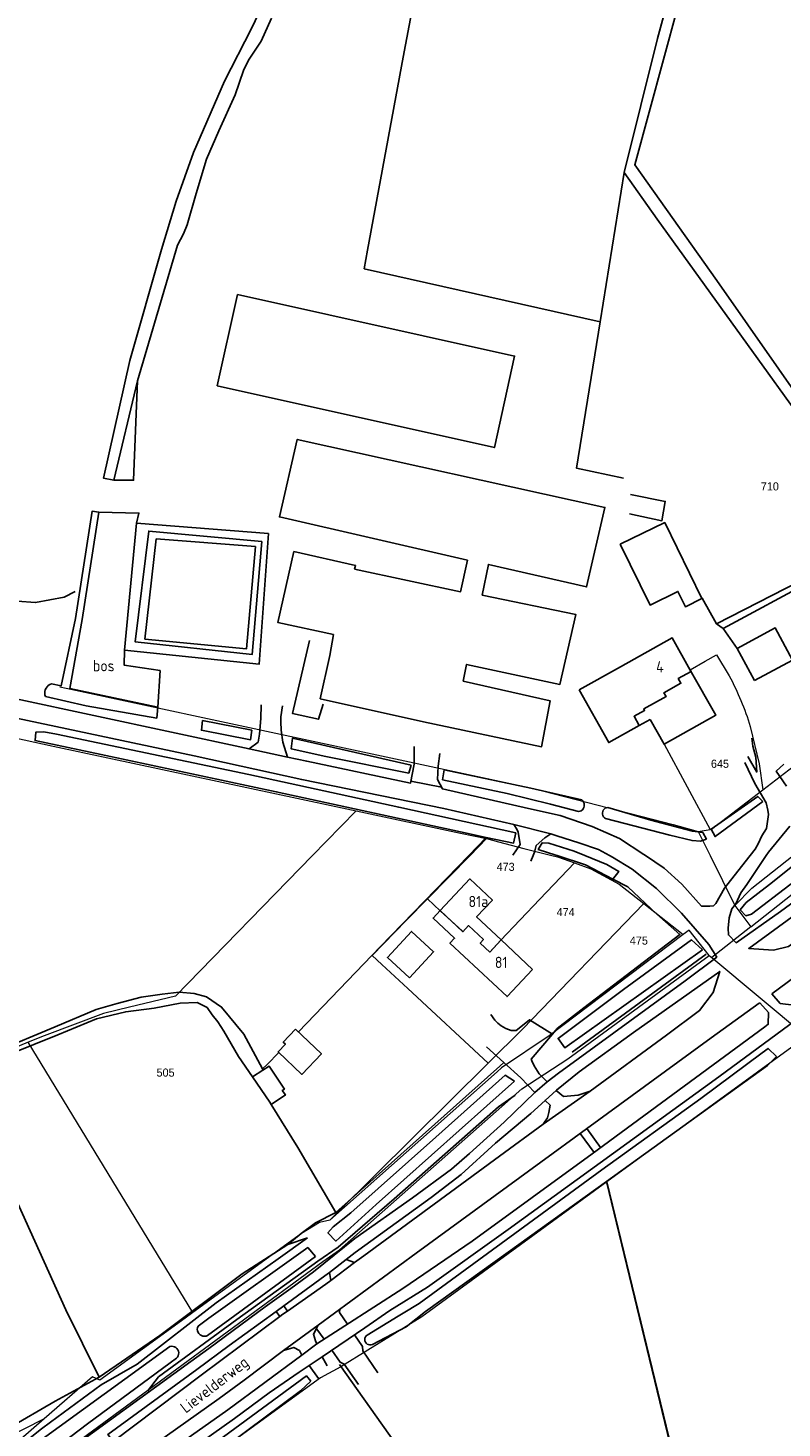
# Model space of a CAD drawing. Header units: metres. Extents: x 233829 to 239427, y 444283 to 448222.
# Tile 128 of 171: x 237115 to 237283, y 446873 to 447184. Entities that reach past the tile are written whole.
import ezdxf
from ezdxf.enums import TextEntityAlignment as Align

# ---------------------------------------------------------------- set-up
doc = ezdxf.new("R2010")
doc.units = ezdxf.units.M
doc.header["$MEASUREMENT"] = 0
for name, color, linetype in [('BIJGEBOUW', 4, 'Continuous'), ('CULTUURAANDUIDING', 253, 'Continuous'), ('DAKRAND-BYG', 4, 'Continuous'), ('Goud-kadastrale grenzen', 13, 'Continuous'), ('HOOFDGEBOUW', 4, 'Continuous'), ('HOUTWAL', 253, 'Continuous'), ('HUISNUMMER', 253, 'Continuous'), ('INSTEEKSLOOT', 153, 'Continuous'), ('KANTVERH', 253, 'Continuous'), ('KANTWATER', 153, 'Continuous'), ('MUUR', 253, 'Continuous'), ('OVERIGEAFSCH', 253, 'Continuous'), ('OVLIJNOBJ', 253, 'Continuous'), ('RASTER', 253, 'Continuous'), ('STRAATNAAM', 253, 'Continuous'), ('TUSSENMUUR', 253, 'Continuous')]:
    doc.layers.add(name, color=color, linetype=linetype)
doc.layers.add('G01 kadestrale perceelsgrens', color=73, linetype='Continuous', lineweight=0)
doc.layers.add('Z01 perceelnummer', color=73, linetype='Continuous', lineweight=13)
doc.styles.get("Standard").update_dxf_attribs({"font": 'iso.shx'})
doc.styles.add('Styledgn001', font='dgn001.shx')

# ---------------------------------------------------------------- blocks, each defined once
blk = doc.blocks.new('A$C1532452F')
at = {"layer": 'G01 kadestrale perceelsgrens'}
for p, q in [((237278.532, 447014.569), (237286.285, 447020.502)), ((237267.162, 447005.867), (237278.532, 447014.569)), ((237217.191, 447003.748), (237213.503, 447000)), ((237264.202, 447005.347), (237266.854, 447005.813)), ((237264.202, 447005.347), (237266.844, 447000)), ((237266.854, 447005.813), (237267.162, 447005.867)), ((237178.466, 447000), (237148.069, 446968.725)), ((237213.503, 447000), (237204.028, 446990.372)), ((237266.844, 447000), (237272.335, 446988.889)), ((237275.865, 446984.126), (237295.823, 447000)), ((237252.131, 446989.347), (237260.884, 446982.412)), ((237272.335, 446988.889), (237275.865, 446984.126)), ((237275.865, 446984.126), (237267.234, 446977.301)), ((237266.616, 446977.815), (237267.234, 446977.301)), ((237267.234, 446977.301), (237288.269, 446959.796)), ((237151.915, 446898.444), (237115.32, 446958.49)), ((237288.269, 446959.796), (237243.915, 446927.482)), ((237184.762, 446886.409), (237234.509, 446816.395))]:
    blk.add_line(p, q, dxfattribs=at)
at = {"layer": 'G01 kadestrale perceelsgrens', "flags": 128}
for points in [[(237262.436, 447041.221), (237265.71, 447043.17), (237268.235, 447044.599), (237271.089, 447039.905)], [(237262.436, 447041.221), (237262.603, 447040.924), (237259.771, 447039.33), (237260.354, 447038.293), (237256.589, 447036.175), (237257.045, 447035.364), (237252.087, 447032.574), (237252.268, 447032.25), (237249.959, 447030.95), (237251.099, 447028.923), (237253.499, 447030.278), (237256.632, 447024.709), (237266.854, 447005.813)], [(237122.363, 447037.5), (237123.769, 447037.201), (237227.301, 447014.958), (237258.632, 447006.917), (237263.145, 447005.645), (237264.202, 447005.347)], [(237275.742, 447028.694), (237277.756, 447020.35), (237278.532, 447014.569)], [(237105.09, 447027.692), (237105.539, 447027.601), (237120.842, 447024.332), (237188.208, 447009.94)], [(237188.208, 447009.94), (237181.494, 447003.115), (237178.466, 447000)], [(237188.208, 447009.94), (237211.394, 447004.986), (237217.191, 447003.748)], [(237217.191, 447003.748), (237219.785, 447003.055), (237225.431, 447001.548), (237231.653, 447000)], [(237204.028, 446990.372), (237206.88, 446987.72), (237211.79, 446983.15), (237211.885, 446983.061), (237213.149, 446984.421), (237216.472, 446981.321), (237215.755, 446980.539), (237217.883, 446978.554), (237220.273, 446981.113), (237229, 446990.3), (237236.693, 446998.346)], [(237231.653, 447000), (237232.911, 446999.687), (237236.693, 446998.346)], [(237236.693, 446998.346), (237240.301, 446997.067), (237246.631, 446993.617), (237252.131, 446989.347)], [(237272.335, 446988.889), (237276.076, 446992.719), (237285.27, 447000)], [(237217.505, 446953.826), (237199.66, 446970.41), (237193.863, 446975.802), (237191.734, 446977.782), (237199.325, 446985.593), (237204.028, 446990.372)], [(237252.131, 446989.347), (237225.24, 446961.49), (237217.505, 446953.826)], [(237260.884, 446982.412), (237231.106, 446959.961), (237220.515, 446952.808), (237219.535, 446951.94), (237182.316, 446918.961)], [(237266.616, 446977.815), (237262.201, 446983.405), (237260.884, 446982.412)], [(237009.384, 446699.196), (237011.094, 446709.288), (237001.129, 446711.454), (236999.768, 446713.893), (237025.518, 446758.52), (237044.637, 446784.788), (237064.167, 446810.605), (237089.984, 446839.335), (237109.381, 446857.761), (237124.6, 446868.434), (237180.786, 446909.784), (237184.463, 446912.354), (237224.998, 446948.144), (237235.195, 446954.848), (237266.616, 446977.815)], [(237148.069, 446968.725), (237137.806, 446966.268), (237132.081, 446964.897), (237118.874, 446959.951), (237115.32, 446958.49)], [(237115.32, 446958.49), (237113.401, 446957.702), (237099.227, 446951.877)], [(237217.505, 446953.826), (237183.98, 446920.61), (237182.316, 446918.961)], [(237243.915, 446927.482), (237202.778, 446897.512), (237184.762, 446886.409)], [(237243.915, 446927.482), (237261.512, 446854.902), (237282.3, 446769.256), (237282.416, 446768.706)], [(237182.316, 446918.961), (237180.076, 446918.468), (237176.041, 446915.982), (237151.915, 446898.444)], [(237151.915, 446898.444), (237150.222, 446897.213), (237131.208, 446883.392), (237129.625, 446884.164), (237118.889, 446874.825)], [(237184.762, 446886.409), (237180.259, 446883.929), (237152.119, 446863.46), (237147.808, 446859.733)], [(237118.889, 446874.825), (237088.803, 446848.656), (237053.487, 446809.638), (237023.659, 446769.824), (237000.021, 446729.483), (236991.622, 446714.167), (236989.059, 446714.373), (236983.377, 446716.387), (236977.491, 446719.341), (236972.61, 446722.954), (236926.714, 446766.542)], [(237118.889, 446874.825), (237090.927, 446860.679), (237070.3, 446853.591), (237062.251, 446851.627), (237025.659, 446842.698), (237020.109, 446839.753), (237019.225, 446839.284), (237014.807, 446836.94), (237009.822, 446834.295), (237006.424, 446831.411), (236987.661, 446815.488), (236962.257, 446793.204), (236926.714, 446766.542)]]:
    blk.add_lwpolyline(points, dxfattribs=at)
blk.add_lwpolyline([(237271.089, 447039.905, -0.049247), (237275.742, 447028.694)], format="xyb", dxfattribs=at)
at = {"layer": 'Z01 perceelnummer', "linetype": 'Continuous', "lineweight": 13, "style": 'Styledgn001'}
for s, p in [('710', (237280.113, 447082.023)), ('645', (237269.03, 447020.387)), ('473', (237221.404, 446997.478)), ('474', (237234.737, 446987.422)), ('475', (237251.007, 446981.095)), ('505', (237145.843, 446951.765))]:
    blk.add_text(s, height=1.8, dxfattribs=at).set_placement(p, align=Align.MIDDLE_CENTER)

msp = doc.modelspace()

# ---------------------------------------------------------------- linework, layer by layer
at = {"layer": 'BIJGEBOUW'}
msp.add_lwpolyline([(237157.31, 447104.34), (237161.84, 447124.66), (237223.41, 447110.96), (237218.9, 447090.66), (237157.31, 447104.34)], dxfattribs=at)
at = {"layer": 'DAKRAND-BYG'}
for p, q in [((237165.15, 446950.8), (237167.43, 446952.3)), ((237168.98, 446945.16), (237165.15, 446950.8)), ((237169.31, 446944.64), (237168.98, 446945.16))]:
    msp.add_line(p, q, dxfattribs=at)
for points in [[(237187.85, 447063.66), (237211.39, 447058.61), (237212.93, 447065.61), (237171.15, 447075.23), (237175.11, 447092.46), (237243.45, 447077.34), (237239.39, 447059.68), (237217.58, 447064.68), (237216.22, 447057.85), (237237.04, 447053.54), (237233.47, 447038.03), (237212.73, 447042.46), (237212, 447038.76), (237231.33, 447034.35), (237229.39, 447024.15), (237203.19, 447029.72), (237180.2, 447034.84), (237182.37, 447044.47), (237183.15, 447049.09)], [(237246.89, 447069.18), (237253.49, 447055.66), (237259.68, 447058.68), (237261.34, 447055.28), (237265.01, 447057.08), (237256.76, 447073.99), (237246.89, 447069.18)], [(237183.15, 447049.09), (237170.82, 447051.76), (237174.37, 447067.55), (237188.05, 447064.45), (237187.85, 447063.66)], [(237276.72, 447038.89), (237285.15, 447043.44), (237281.3, 447050.57), (237272.87, 447046.02), (237276.72, 447038.89)], [(237200.05, 446972.78), (237205.4, 446978.61), (237200.48, 446983.13), (237195.13, 446977.3), (237200.05, 446972.78)], [(237174.71, 446961.4), (237180.48, 446955.96), (237176.14, 446951.36), (237170.85, 446956.35), (237172.47, 446958.06), (237171.99, 446958.51), (237174.71, 446961.4)], [(237167.43, 446952.3), (237168.84, 446953.22), (237172.24, 446948.1), (237171.76, 446947.75), (237172.49, 446946.8), (237169.31, 446944.64)]]:
    msp.add_lwpolyline(points, dxfattribs=at)
at = {"layer": 'HOOFDGEBOUW'}
for p, q in [((237246.94, 447041.94), (237237.76, 447036.78)), ((237251.11, 447028.9), (237253.52, 447030.25)), ((237227.37, 446974.69), (237220.39, 446981.24))]:
    msp.add_line(p, q, dxfattribs=at)
for points in [[(237262.44, 447041.22), (237258.4, 447048.39), (237246.94, 447041.94)], [(237253.52, 447030.25), (237256.63, 447024.71), (237268.1, 447031.16), (237262.44, 447041.22)], [(237237.76, 447036.78), (237244.33, 447025.08), (237251.11, 447028.9)], [(237220.39, 446981.24), (237214.95, 446986.34), (237218.47, 446990.09), (237213.44, 446994.8), (237206.84, 446987.76)], [(237206.84, 446987.76), (237205.27, 446986.08), (237210.05, 446981.6), (237209.04, 446980.52), (237221.71, 446968.65), (237227.37, 446974.69)]]:
    msp.add_lwpolyline(points, dxfattribs=at)
at = {"layer": 'HOUTWAL'}
msp.add_line((237184.5, 446886.91), (237232.24, 446819.46), dxfattribs=at)
for points in [[(237134.34, 447083.41), (237138.74, 447083.37), (237139.62, 447105.47)], [(237131, 447076.26), (237139.91, 447076.1), (237139.38, 447073.82)], [(237144.12, 447032.95), (237144.63, 447041.09), (237136.61, 447042.31), (237136.75, 447045.61)]]:
    msp.add_lwpolyline(points, dxfattribs=at)
at = {"layer": 'INSTEEKSLOOT'}
msp.add_line((237155.17, 446893.33), (237179.19, 446910.92), dxfattribs=at)
for points in [[(237174.23, 447197.14), (237178.78, 447210.21), (237185.46, 447226.98), (237192.62, 447246.44), (237211, 447241.76), (237240.11, 447234.35), (237266.94, 447227.18), (237259.54, 447197.59), (237255.14, 447181.55), (237247.75, 447151.75), (237255.05, 447141.41), (237308.01, 447067.94)], [(237309.63, 447068.64), (237268.37, 447127.76), (237250.1, 447153.51), (237269.26, 447223.77)], [(237167.33, 447188.7), (237164.95, 447183.78), (237158.96, 447172.1), (237152.07, 447156.21), (237148.23, 447145.37), (237144.95, 447134.66), (237137.88, 447110.01), (237132.05, 447083.85), (237134.34, 447083.41), (237139.62, 447105.47), (237148.46, 447135.61), (237149.82, 447138.15), (237150.61, 447140.16), (237152.63, 447147.12), (237154.94, 447154.77), (237157.67, 447161.03), (237161.33, 447169.03), (237163.17, 447174.41), (237164.3, 447176.71), (237167.05, 447180.99), (237169.35, 447186.05)], [(237119.17, 447035.31), (237128.21, 447033.27), (237143.87, 447030.53), (237144.12, 447032.95), (237124.56, 447037.12), (237127.32, 447052.46), (237131, 447076.26)], [(237125.84, 447052.69), (237129.52, 447076.49), (237131, 447076.26)], [(237125.84, 447052.69), (237122.61, 447037.7), (237120.49, 447038.14)], [(237120.49, 447038.14), (237120.12, 447037.99), (237119.79, 447037.78), (237119.51, 447037.51), (237119.28, 447037.2), (237119.11, 447036.84), (237119.02, 447036.46), (237118.99, 447036.07), (237119.04, 447035.68), (237119.17, 447035.31)], [(237165.04, 447027.85), (237164.74, 447025.71), (237153.8, 447027.82), (237154.06, 447029.98), (237165.04, 447027.85)], [(237223.67, 447005.05), (237223.16, 447002.76), (237217.06, 447003.97), (237211.37, 447005.28), (237170.43, 447014.16), (237131.51, 447022.42), (237116.85, 447025.53), (237117.02, 447027.41), (237118.77, 447027.51), (237121.59, 447026.97), (237164.33, 447018.02), (237197.65, 447010.71), (237223.67, 447005.05)], [(237200.39, 447020.09), (237199.87, 447018.33), (237181.49, 447022.01), (237173.77, 447023.67), (237174.06, 447026.11), (237200.39, 447020.09)], [(237237.62, 447009.75), (237231.36, 447011.39), (237221.74, 447013.8), (237207.4, 447016.85), (237207.77, 447019.02), (237226.98, 447014.97), (237238.32, 447012.35)], [(237278.58, 447011.99), (237277.43, 447013.13), (237267.11, 447005.87), (237267.94, 447004.21), (237278.58, 447011.99)], [(237237.62, 447009.75), (237237.92, 447009.82), (237238.2, 447009.96), (237238.45, 447010.15), (237238.64, 447010.39), (237238.79, 447010.67), (237238.87, 447010.97), (237238.89, 447011.28), (237238.84, 447011.58), (237238.72, 447011.87), (237238.55, 447012.13), (237238.32, 447012.35)], [(237243.59, 447008.2), (237243.34, 447008.38), (237243.14, 447008.61), (237242.99, 447008.88), (237242.92, 447009.18), (237242.91, 447009.49), (237242.98, 447009.79), (237243.11, 447010.07), (237243.3, 447010.31), (237243.55, 447010.49), (237243.83, 447010.62), (237244.13, 447010.68)], [(237244.13, 447010.68), (237253.7, 447007.88), (237260.09, 447006.14), (237261.22, 447005.83), (237262.95, 447005.4), (237265.22, 447005.08), (237266.05, 447003.62)], [(237266.05, 447003.62), (237264.67, 447003.17), (237262.85, 447003.33), (237257.9, 447004.55), (237247.89, 447007.08), (237243.59, 447008.2)], [(237232.89, 447000), (237232.58, 447000.1), (237228.66, 447001.36), (237229.52, 447002.78), (237231.02, 447002.73), (237236.67, 447000.98), (237239.04, 447000)], [(237232.89, 447000), (237239.12, 446997.91), (237245.24, 446994.77), (237246.59, 446996.41), (237243.92, 446997.98), (237239.04, 447000)], [(237288.08, 447000), (237280.01, 446993.58), (237274.85, 446989.55), (237273.54, 446987.92), (237274.79, 446986.6), (237276.05, 446986.94), (237293.04, 447000)], [(237265.13, 446979.07), (237262.74, 446981.25), (237247.57, 446970.22), (237233.06, 446959.35), (237234.55, 446957.27), (237265.13, 446979.07)], [(237281.59, 446955.35), (237279.71, 446957.15), (237278.38, 446956.13), (237264.78, 446946.04), (237242.76, 446930.16), (237202.18, 446900.45), (237198.66, 446898.28), (237197.55, 446897.6)], [(237199.33, 446895.23), (237203.59, 446898.65), (237221.96, 446911.89), (237243.8, 446927.59), (237279.6, 446953.3), (237281.59, 446955.35)], [(237223.38, 446949.85), (237192.66, 446922.47), (237183.68, 446914.31), (237181.91, 446916.15), (237183.11, 446917.48), (237186.98, 446920.58), (237205.92, 446937.43), (237221.32, 446951.17), (237223.38, 446949.85)], [(237179.19, 446910.92), (237177.42, 446912.87), (237155.47, 446897.17), (237153.05, 446895.41)], [(237153.05, 446895.41), (237152.93, 446895.08), (237152.89, 446894.73), (237152.94, 446894.38), (237153.06, 446894.04), (237153.25, 446893.75), (237153.5, 446893.5), (237153.8, 446893.32), (237154.13, 446893.2), (237154.49, 446893.17), (237154.84, 446893.21), (237155.17, 446893.33)], [(237148.27, 446888.28), (237146.84, 446887.24), (237128.5, 446873.69), (237121.38, 446868.27), (237116.42, 446865.64), (237111.1, 446861.27), (237105.04, 446856.64), (237100.22, 446852.05), (237092.84, 446844.91), (237082.64, 446834.55), (237067.23, 446817.66), (237056.01, 446803.97), (237045.86, 446790.35), (237039.99, 446781.82), (237038.33, 446781.73), (237037.17, 446782.84), (237047.86, 446797.74), (237061.46, 446815.04), (237079.68, 446834.73), (237094.74, 446850.23), (237101.25, 446856.81), (237111.78, 446865.31), (237117.59, 446869.73), (237146.82, 446890.9)], [(237148.27, 446888.28), (237148.49, 446888.54), (237148.65, 446888.84), (237148.74, 446889.17), (237148.76, 446889.51), (237148.7, 446889.85), (237148.57, 446890.16), (237148.37, 446890.44), (237148.12, 446890.67), (237147.82, 446890.83), (237147.5, 446890.93), (237147.16, 446890.96), (237146.82, 446890.9)], [(237178.12, 446883.19), (237177.15, 446884.35), (237146.43, 446861.78), (237147.92, 446860.25), (237175.83, 446881.01), (237178.12, 446883.19)]]:
    msp.add_lwpolyline(points, dxfattribs=at)
at = {"layer": 'KANTVERH'}
for p, q in [((237200.34, 447016.5), (237207.13, 447015.22)), ((237227.01, 446998.74), (237227.52, 447000)), ((237280.53, 446969.29), (237282.43, 446967.11)), ((237282.43, 446967.11), (237285.41, 446966.75)), ((237239.42, 446939.33), (237242.51, 446935.09)), ((237237.96, 446938.26), (237241.06, 446934.02)), ((237182.27, 446907.33), (237185.98, 446910.23)), ((237182.27, 446907.33), (237182.55, 446905.59)), ((237187.82, 446909.53), (237182.55, 446905.59)), ((237185.98, 446910.23), (237187.82, 446909.53)), ((237170.41, 446898.69), (237172.11, 446899.92)), ((237170.41, 446898.69), (237171.25, 446897.54)), ((237172.11, 446899.92), (237172.9, 446898.73)), ((237171.25, 446897.54), (237153.75, 446884.53)), ((237122.07, 446866.24), (237151.44, 446887.54))]:
    msp.add_line(p, q, dxfattribs=at)
for points in [[(237166.73, 447026.93), (237166.43, 447025.2), (237164.4, 447023.7), (237112.61, 447034.81), (237058.96, 447046.3), (237000, 447058.76), (236997.56, 447059.28), (236969.24, 447065.41), (236949.55, 447069.75), (236940.53, 447071.79), (236933.45, 447073.61), (236928.43, 447075.58), (236922.78, 447078.77)], [(237265.04, 447057.15), (237268.23, 447051.51), (237269.72, 447050.44), (237272.89, 447045.99)], [(237105.99, 447031.93), (237107.78, 447031.55), (237152.18, 447022.16), (237176.11, 447016.88), (237207.65, 447010.42), (237223.21, 447006.87), (237223.86, 447005.82), (237224.2, 447005.2), (237224.6, 447002.47), (237223.04, 447000.11)], [(237164.4, 447023.7), (237172.95, 447021.86), (237171.92, 447025.17), (237171.5, 447027.86), (237171.48, 447029.67), (237171.47, 447030.82), (237171.81, 447033.24)], [(237166.73, 447026.93), (237167.04, 447030.48), (237167.07, 447033.51)], [(237275.21, 447022.01), (237277.19, 447018.53), (237276.98, 447021.82), (237276.36, 447024.29), (237276.08, 447026.08)], [(237172.95, 447021.86), (237177.22, 447020.95), (237200.27, 447016.11), (237201.05, 447020.33), (237201.05, 447024.2)], [(237252.46, 447000), (237252.11, 447000.24), (237246.69, 447003.77), (237240.6, 447006.41), (237233.55, 447008.86), (237226.49, 447010.45), (237207.35, 447014.78), (237206.29, 447016.91), (237206.41, 447019.88), (237206.75, 447022.63)], [(237274.56, 447020.64), (237276.81, 447015.98), (237279.29, 447011.7), (237279.67, 447010.06), (237279.81, 447009.08), (237279.37, 447006.02), (237278.36, 447004.39), (237277.5, 447002.6), (237276.83, 447001.38), (237275.75, 447000)], [(237283.82, 447015.38), (237281.54, 447018.75), (237283.19, 447020.26)], [(237223.21, 447006.87), (237231.42, 447004.8), (237230.15, 447003.96), (237228.16, 447002.19), (237227.82, 447000.71), (237227.52, 447000)], [(237231.42, 447004.8), (237232.79, 447004.35), (237237.65, 447002.8), (237242.02, 447001.31), (237244.5, 447000)], [(237279.32, 447000), (237279.81, 447000.73), (237284.59, 447006.52)], [(237180.61, 446888.61), (237190.11, 446895.01), (237195.68, 446898.88), (237204.02, 446904.09), (237221.99, 446916.9), (237268.78, 446950.81), (237284.54, 446962.42), (237310.61, 446981.3), (237328.02, 446993.87), (237335.73, 447000)], [(237230.63, 446949.68), (237233.15, 446951.65), (237261.27, 446972.13), (237268.32, 446977.43), (237266.54, 446980.26), (237260.47, 446987.19), (237254.92, 446992.69), (237249.52, 446996.99), (237245.16, 446999.65), (237244.5, 447000)], [(237252.46, 447000), (237256.63, 446997.19), (237260.55, 446993.66), (237264.92, 446988.76), (237266.01, 446988.71), (237266.78, 446988.72), (237267.57, 446988.84), (237268.08, 446989.37), (237270.05, 446992.77), (237273.82, 446997.55), (237275.75, 447000)], [(237279.32, 447000), (237275.02, 446993.57), (237273.67, 446991.67), (237272.52, 446989.27), (237271.7, 446988.13), (237271.04, 446986.14), (237270.89, 446983.83), (237270.9, 446982.35), (237272.63, 446980.6), (237282.5, 446987.53), (237299.47, 447000)], [(237303.73, 447000), (237275.41, 446979.34), (237280.93, 446979), (237284.27, 446979.78), (237304.45, 446994.36), (237312.23, 447000)], [(237280.53, 446969.29), (237295.58, 446980.37), (237305.37, 446985.19), (237310.47, 446988.21), (237313.39, 446990.23), (237322.35, 446997.16), (237325.62, 447000)], [(237230.16, 446945.58), (237232.74, 446947.83), (237237.78, 446951.91), (237249.84, 446960.69), (237268.98, 446974.24), (237267.55, 446969.53), (237264.52, 446965.54), (237257.15, 446960.04), (237240.17, 446947.67)], [(237179.72, 446895.63), (237201.52, 446911.64), (237267.04, 446959.51), (237277.76, 446967.18), (237277.9, 446967.28)], [(237277.9, 446967.28), (237279.79, 446965.12), (237279.76, 446962.54), (237279.76, 446962.43)], [(237218.1, 446964.7), (237218.98, 446963.43), (237219.65, 446962.75), (237220.39, 446962.16), (237221.48, 446961.59), (237222.62, 446961.09), (237223.77, 446961.11), (237225.51, 446962.53), (237226.73, 446963.51), (237231.83, 446960.29), (237227.11, 446954.76), (237227.2, 446954.37), (237227.78, 446953.27), (237228.83, 446951.49), (237230.63, 446949.68), (237227.9, 446947.33)], [(237179.48, 446891.46), (237185.7, 446895.52), (237198.6, 446903.76), (237213.94, 446914.27), (237240.6, 446933.69), (237279.02, 446961.92), (237279.76, 446962.54)], [(237151.44, 446887.54), (237155.45, 446890.43), (237167.94, 446899.71), (237173.67, 446903.77), (237178.71, 446907.46), (237187.93, 446914.92), (237200.71, 446923.93), (237209.36, 446930.33), (237213.4, 446933.8), (237221.05, 446940.74), (237227.9, 446947.33), (237224.82, 446950.57), (237221.03, 446954.02), (237217.19, 446957.51)], [(237229.75, 446940.32), (237240.17, 446947.67), (237237.5, 446946.73), (237234.3, 446946.42), (237232.67, 446947.75)], [(237211.55, 446929.11), (237219.18, 446936.07), (237227.03, 446942.68), (237230.16, 446945.58), (237231.27, 446944.53), (237231.01, 446942.91), (237230.72, 446941.73), (237229.75, 446940.32), (237220.06, 446933.21)], [(237220.06, 446933.21), (237189.89, 446911.07), (237187.82, 446909.53)], [(237185.98, 446910.23), (237188, 446911.82), (237204.89, 446924.02), (237211.55, 446929.11)], [(237172.11, 446899.92), (237182.08, 446907.18), (237182.27, 446907.33)], [(237182.55, 446905.59), (237181.48, 446904.78), (237172.9, 446898.73)], [(237152.78, 446885.79), (237159.99, 446891.1), (237170.41, 446898.69)], [(237172.9, 446898.73), (237171.92, 446898.05), (237171.25, 446897.54)], [(237186.27, 446895.88), (237184.47, 446898.42), (237184.53, 446899.16)], [(237172.08, 446890), (237179.72, 446895.63), (237178.69, 446893.63), (237179.14, 446892.15), (237179.48, 446891.46), (237176.11, 446888.95)], [(237179.27, 446894.76), (237179.42, 446894.71), (237181.09, 446892.51)], [(237192.99, 446885.08), (237189.66, 446889.9), (237189.57, 446890.89), (237187.83, 446893.47)], [(237157.76, 446879.31), (237163.34, 446883.42), (237172.08, 446890), (237174.34, 446890.68), (237175.6, 446889.99), (237176.11, 446888.95), (237159.67, 446876.84)], [(237182.79, 446890.07), (237184.62, 446887.42), (237185.52, 446887), (237188.68, 446882.47)], [(237152.78, 446885.79), (237133.04, 446871.36), (237134.18, 446869.78), (237153.75, 446884.53)], [(237161.14, 446874.91), (237168.84, 446880.6), (237175.52, 446885.18), (237177.73, 446886.66), (237179.86, 446883.78)], [(237177.73, 446886.66), (237180.61, 446888.61), (237181.77, 446886.59)], [(237157.76, 446879.31), (237141.14, 446867.53), (237142.29, 446864.53), (237159.67, 446876.84)], [(237161.14, 446874.91), (237144.04, 446862.72), (237145.74, 446860.91)]]:
    msp.add_lwpolyline(points, dxfattribs=at)
at = {"layer": 'KANTWATER'}
for p, q in [((237197.55, 446897.6), (237190.64, 446893.44)), ((237191.8, 446891.37), (237199.33, 446895.23))]:
    msp.add_line(p, q, dxfattribs=at)
msp.add_lwpolyline([(237190.64, 446893.44), (237190.42, 446893.25), (237190.25, 446893.01), (237190.14, 446892.73), (237190.11, 446892.43), (237190.15, 446892.14), (237190.26, 446891.87), (237190.43, 446891.63), (237190.66, 446891.44), (237190.93, 446891.32), (237191.22, 446891.26), (237191.52, 446891.28), (237191.8, 446891.37)], dxfattribs=at)
at = {"layer": 'MUUR'}
for points in [[(237248.92, 447075.92), (237256.15, 447074.38), (237256.87, 447078.7), (237249.17, 447080.24)], [(237180.84, 447033.61), (237179.79, 447030.26), (237174.03, 447031.57), (237177.83, 447047.75)]]:
    msp.add_lwpolyline(points, dxfattribs=at)
at = {"layer": 'OVERIGEAFSCH'}
msp.add_line((237236.21, 446956.28), (237265.95, 446978.08), dxfattribs=at)
for points in [[(237141.86, 446880.99), (237144.26, 446884.15), (237161.7, 446896.87), (237179.69, 446909.89), (237184.18, 446912.95), (237196.64, 446923.73), (237219.81, 446944.13), (237223.56, 446946.76)], [(236992.2, 446713.78), (237000, 446728.32), (237000.29, 446728.85), (237000.92, 446729.38), (237007.72, 446741.31), (237020.23, 446763.21), (237030.44, 446778.9), (237031.61, 446780.7), (237033.47, 446784.36), (237036.18, 446786.82), (237041.96, 446793.75), (237051.27, 446805.93), (237066.18, 446823.64), (237078.07, 446836.4), (237090.94, 446849.46), (237102.42, 446860.09), (237113.58, 446868.93), (237118.3, 446872.59), (237120.26, 446874.11), (237131.53, 446882.35), (237139.51, 446886.97), (237157.09, 446900.59), (237170.87, 446910.41), (237177.37, 446915.04)]]:
    msp.add_lwpolyline(points, dxfattribs=at)
at = {"layer": 'OVLIJNOBJ'}
for p, q in [((237269.72, 447050.44), (237292.84, 447062.89)), ((237167.36, 446952.63), (237167.43, 446952.3))]:
    msp.add_line(p, q, dxfattribs=at)
for points in [[(236995.77, 447084.79), (236998.95, 447083.09), (237000, 447082.77), (237032.24, 447072.81), (237048.07, 447068.6), (237089.56, 447060.19), (237104.64, 447057.09), (237116.95, 447056.21), (237123.3, 447057.39), (237125.79, 447058.63)], [(237167.24, 447069.76), (237165.05, 447044.65), (237139.1, 447047.47), (237142.11, 447072.1), (237167.24, 447069.76)], [(237165.8, 447068.7), (237163.84, 447045.94), (237141.27, 447048.09), (237143.79, 447070.35), (237165.8, 447068.7)], [(236984.99, 446901.12), (236986.85, 446901.07), (236991.4, 446902.52), (237000, 446907.27), (237003.08, 446908.97), (237014.35, 446915.43), (237025.75, 446921.4), (237029.85, 446923.04), (237042.44, 446927.98), (237057.59, 446934.57), (237078.06, 446943.64), (237095.64, 446951.15), (237108.12, 446956.43), (237121.28, 446961.91), (237130.42, 446965.78), (237135.08, 446967.13), (237140.4, 446968.53), (237145.11, 446969.18), (237148.87, 446969.6), (237152.2, 446969.36), (237154.94, 446968.56), (237158.3, 446966.31), (237163.25, 446960.3), (237167.36, 446952.63)], [(237149.1, 446967.19), (237143.33, 446966.11), (237136.99, 446965.27), (237130.52, 446963.71), (237121.87, 446960.14), (237105.86, 446953.71), (237097.67, 446950.17), (237084.55, 446943.97), (237066.01, 446935.7), (237045.62, 446927.84), (237027.23, 446920), (237018.65, 446915.47), (237007.85, 446909.96), (237000, 446905.65), (236993.11, 446901.88), (236987.56, 446898.34)], [(237165.15, 446950.8), (237162.06, 446955.37), (237158.78, 446960.98), (237157.47, 446963.05), (237156.22, 446964.62), (237155.07, 446966.19), (237152.86, 446967.34), (237149.1, 446967.19)], [(237110.9, 446872.71), (237121.29, 446878.74), (237131.12, 446884.06), (237144.57, 446893.37), (237162.83, 446907.05), (237173.01, 446913.55), (237177.37, 446915.04)]]:
    msp.add_lwpolyline(points, dxfattribs=at)
at = {"layer": 'RASTER'}
for p, q in [((237242.4, 447118.62), (237247.75, 447151.75)), ((237268.23, 447051.51), (237295.55, 447065.46)), ((237213.21, 447000), (237217.06, 447003.97))]:
    msp.add_line(p, q, dxfattribs=at)
for points in [[(237247.59, 447083.83), (237237.14, 447086.09), (237242.4, 447118.62), (237189.98, 447130.39), (237190.73, 447134.48), (237198.67, 447177.39), (237210.2, 447238.41), (237211, 447241.76)], [(237168.7, 447071.55), (237166.61, 447042.49), (237136.75, 447045.61), (237139.38, 447073.82), (237168.7, 447071.55)], [(237175.36, 446960.79), (237193.51, 446979.71), (237213.21, 447000)], [(237231.83, 446960.29), (237232.84, 446961.54), (237238.75, 446966.15), (237260.14, 446982.44), (237254.99, 446986.93), (237248.57, 446993.03), (237245.24, 446994.77)], [(237167.36, 446952.63), (237168.44, 446953.58), (237170.98, 446956.23)], [(237183.65, 446920.69), (237220.12, 446953.21), (237221.03, 446954.02)], [(237101.26, 446948.56), (237123.71, 446899.01), (237131.12, 446884.06)], [(237169.31, 446944.64), (237175.23, 446935.14), (237183.65, 446920.69), (237179.15, 446918.38), (237175.95, 446916.04), (237173.01, 446913.55)], [(237243.8, 446927.59), (237261.28, 446855.37), (237282.1, 446769.55), (237282.23, 446769.01)]]:
    msp.add_lwpolyline(points, dxfattribs=at)
at = {"layer": 'TUSSENMUUR'}
for points in [[(237262.44, 447041.22), (237262.6, 447040.92), (237259.77, 447039.33), (237260.35, 447038.29), (237256.59, 447036.17), (237257.05, 447035.36), (237252.09, 447032.57), (237252.27, 447032.25), (237249.96, 447030.95), (237251.11, 447028.9)], [(237206.84, 446987.76), (237211.89, 446983.06), (237213.15, 446984.42), (237216.47, 446981.32), (237215.76, 446980.54), (237217.88, 446978.55), (237220.39, 446981.24)]]:
    msp.add_lwpolyline(points, dxfattribs=at)

# ---------------------------------------------------------------- block references
at = {"layer": 'Goud-kadastrale grenzen', "linetype": 'Continuous'}
msp.add_blockref('A$C1532452F', (0, 0), dxfattribs=at)

# ---------------------------------------------------------------- texts
at = {"layer": 'CULTUURAANDUIDING'}
msp.add_text('bos', height=2.5, dxfattribs=at).set_placement((237129.69, 447040.93))
at = {"layer": 'HUISNUMMER'}
for s, p in [('4', (237254.84, 447040.69)), ('81a', (237213.15, 446988.53)), ('81', (237219, 446975))]:
    msp.add_text(s, height=2.5, dxfattribs=at).set_placement(p)
at = {"layer": 'STRAATNAAM'}
msp.add_text('Lievelderweg', height=2.5, rotation=37.6035, dxfattribs=at).set_placement((237150.34, 446875.95))

doc.saveas('drawing.dxf')
